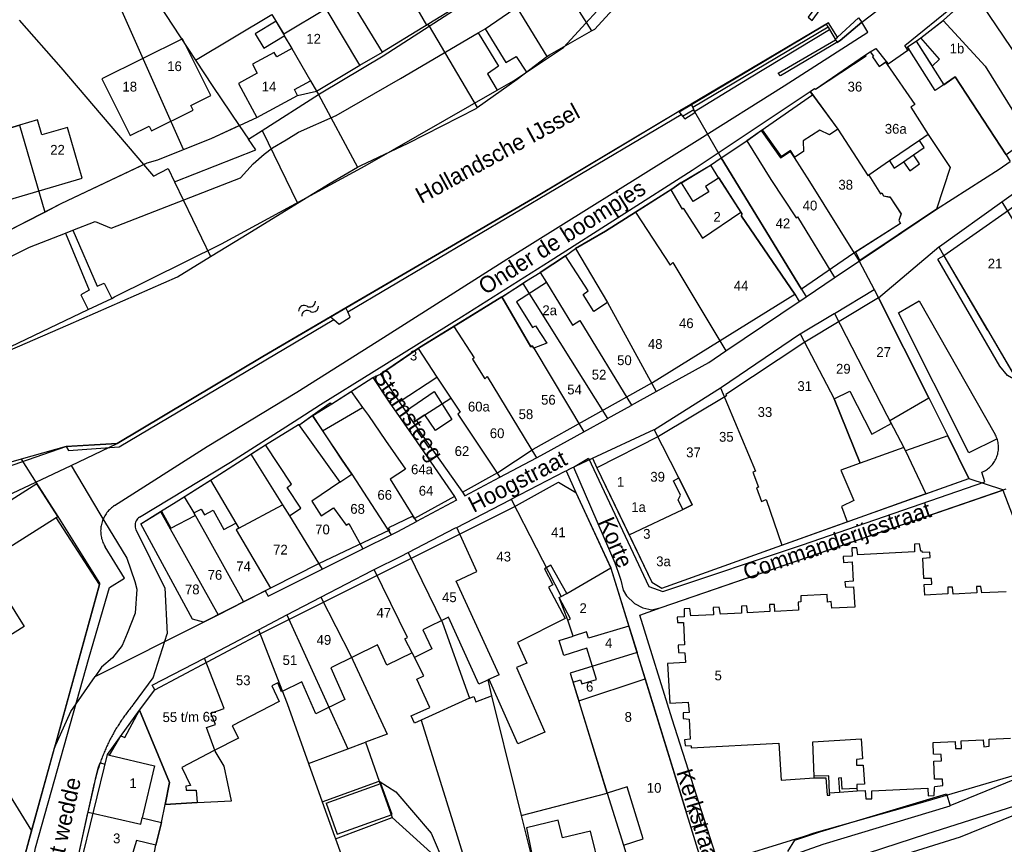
# Model space of a CAD drawing. Extents: x 123992 to 125854, y 449108 to 451911.
# Tile 79 of 175: x 124766 to 124916, y 450816 to 450942. Entities that reach past the tile are written whole.
import ezdxf
from ezdxf.enums import TextEntityAlignment as Align

# ---------------------------------------------------------------- set-up
doc = ezdxf.new("R2010")
doc.units = 0
for name, color, linetype in [('DEFAULT_113', 2, 'CONTINUOUS'), ('DEFAULT_117', 3, 'CONTINUOUS'), ('DEFAULT_118', 3, 'CONTINUOUS'), ('DEFAULT_21', 8, 'CONTINUOUS'), ('DEFAULT_4', 1, 'CONTINUOUS'), ('DEFAULT_48', 141, 'CONTINUOUS'), ('DEFAULT_79', 9, 'CONTINUOUS'), ('DEFAULT_80', 9, 'CONTINUOUS'), ('DEFAULT_99', 9, 'CONTINUOUS'), ('S05_WATER', 141, 'CONTINUOUS')]:
    doc.layers.add(name, color=color, linetype=linetype)

msp = doc.modelspace()

# ---------------------------------------------------------------- linework, layer by layer
at = {"layer": 'DEFAULT_21'}
for points in [[(124853.161, 450940.471), (124853.643, 450940.741), (124861.85, 450949.746), (124866.232, 450952.182), (124866.153, 450954.599), (124865.89, 450954.937), (124865.751, 450957.553), (124868.505, 450958.155), (124870.062, 450959.897)], [(124780.749, 450953.501), (124785.624, 450946.583), (124792.588, 450935.98)], [(124845.699, 450952.188), (124853.161, 450940.471)], [(124790.73, 450922.348), (124777.865, 450951.274)], [(124829.082, 450950.96), (124824.141, 450947.94), (124827.902, 450941.351), (124828.123, 450941.485), (124828.297, 450941.19)], [(124889.53, 450940.712), (124890.701, 450938.719), (124891.171, 450938.996), (124894.488, 450941.819), (124897.89, 450944.435), (124900.234, 450945.63), (124900.398, 450949.104), (124900.918, 450949.535)], [(124839.215, 450948.172), (124846.32, 450936.555)], [(124906.939, 450942.074), (124906.997, 450942.119), (124911.635, 450946.334)], [(124911.635, 450946.334), (124925.307, 450926.105)], [(124828.297, 450941.19), (124833.607, 450944.609), (124835.859, 450946.04)], [(124765.613, 450942.106), (124771.988, 450934.909), (124784.619, 450920.055)], [(124792.588, 450935.98), (124804.266, 450943.006), (124806.104, 450939.955), (124806.151, 450939.714), (124807.327, 450937.769), (124810.171, 450932.857), (124811.099, 450931.269), (124811.368, 450930.768)], [(124902.776, 450938.923), (124903.494, 450939.442), (124906.939, 450942.074)], [(124906.939, 450942.074), (124913.344, 450935.081), (124920.863, 450923.034)], [(124811.368, 450930.768), (124811.777, 450931.03), (124821.275, 450936.67), (124828.297, 450941.19)], [(124828.297, 450941.19), (124835.648, 450928.747)], [(124846.32, 450936.555), (124846.697, 450936.839), (124853.161, 450940.471)], [(124868.424, 450929.251), (124889.048, 450941.528), (124889.53, 450940.712)], [(124868.917, 450928.139), (124877.317, 450933.299), (124889.53, 450940.712)], [(124886.923, 450930.727), (124886.581, 450931.216), (124887.273, 450931.692), (124887.376, 450931.572), (124895.127, 450936.689), (124895.068, 450936.806), (124895.765, 450937.273), (124896.248, 450936.615), (124896.1, 450936.501), (124897.147, 450935.045), (124898.216, 450935.777), (124898.5, 450935.42), (124901.541, 450937.527), (124901.727, 450937.667), (124901.494, 450938.033), (124902.776, 450938.923)], [(124902.776, 450938.923), (124907.015, 450932.245), (124908.768, 450933.437), (124916.568, 450921.542), (124917.196, 450920.509)], [(124756.357, 450936.487), (124764.136, 450925.63), (124765.674, 450926.079), (124769.545, 450912.794)], [(124792.588, 450935.98), (124795.221, 450931.971), (124799.272, 450926.026)], [(124835.648, 450928.747), (124841.773, 450933.125), (124846.32, 450936.555)], [(124802.773, 450925.26), (124811.368, 450930.768)], [(124811.368, 450930.768), (124817.355, 450919.635)], [(124879.084, 450925.237), (124886.923, 450930.727)], [(124886.923, 450930.727), (124890.837, 450925.445), (124895.424, 450918.359), (124895.548, 450918.444), (124897.357, 450915.591), (124897.555, 450915.716), (124897.822, 450915.273), (124898.693, 450915.043), (124898.794, 450915.139), (124900.526, 450912.449), (124900.46, 450912.401), (124900.134, 450911.501), (124900.399, 450911.035), (124893.319, 450906.502)], [(124780.604, 450877.391), (124802.872, 450890.696), (124824.765, 450903.519), (124844.707, 450915.166), (124866.518, 450928.188), (124866.538, 450928.128), (124868.424, 450929.251)], [(124817.355, 450919.635), (124817.845, 450919.917), (124825.091, 450923.343), (124835.484, 450928.63), (124835.648, 450928.747)], [(124868.424, 450929.251), (124868.917, 450928.139)], [(124868.917, 450928.139), (124872.956, 450921.095)], [(124790.73, 450922.348), (124794.941, 450924.043), (124799.272, 450926.026)], [(124799.272, 450926.026), (124800.699, 450923.931)], [(124800.699, 450923.931), (124802.773, 450925.26)], [(124802.773, 450925.26), (124808.172, 450914.15)], [(124876.888, 450923.699), (124879.084, 450925.237)], [(124879.084, 450925.237), (124879.184, 450925.078), (124882.042, 450921.071), (124883.542, 450922.058), (124884.125, 450921.129), (124886.482, 450917.469), (124893.319, 450906.502)], [(124789.357, 450917.399), (124801.818, 450922.29), (124800.699, 450923.931)], [(124872.956, 450921.095), (124876.888, 450923.699)], [(124876.888, 450923.699), (124880.584, 450917.777), (124884.455, 450911.894), (124884.635, 450912.071), (124890.331, 450902.767)], [(124784.619, 450920.055), (124785.194, 450920.329), (124786.79, 450920.762), (124790.73, 450922.348)], [(124871.347, 450919.939), (124872.956, 450921.095)], [(124872.956, 450921.095), (124885.279, 450900.978), (124885.988, 450899.841)], [(124894.075, 450905.289), (124895.288, 450906.107), (124905.929, 450913.204), (124915.487, 450919.333), (124917.196, 450920.509)], [(124915.912, 450914.359), (124924.726, 450920.666)], [(124769.545, 450912.794), (124772.047, 450914.071), (124784.619, 450920.055)], [(124784.619, 450920.055), (124786.12, 450918.291), (124788.376, 450919.432), (124789.357, 450917.399)], [(124808.172, 450914.15), (124813.155, 450917.216), (124817.355, 450919.635)], [(124865.295, 450916.202), (124865.435, 450916.291), (124866.868, 450917.292), (124871.347, 450919.939)], [(124871.347, 450919.939), (124872.557, 450917.972), (124872.629, 450918.019), (124875.988, 450912.776)], [(124789.357, 450917.399), (124794.869, 450905.973)], [(124859.891, 450912.771), (124865.089, 450916.072), (124865.295, 450916.202)], [(124865.295, 450916.202), (124867.032, 450913.23), (124867.153, 450913.407), (124870.136, 450908.786), (124875.988, 450912.776)], [(124794.869, 450905.973), (124799.799, 450908.998), (124808.172, 450914.15)], [(124906.273, 450907.45), (124906.366, 450907.529), (124915.912, 450914.359)], [(124915.912, 450914.359), (124927.593, 450895.25), (124932.924, 450898.284), (124934.207, 450895.947), (124938.336, 450898.185)], [(124760.881, 450908.373), (124769.545, 450912.794)], [(124850.683, 450907.199), (124855.301, 450909.857), (124859.891, 450912.771)], [(124859.891, 450912.771), (124865.149, 450904.676), (124865.571, 450905.088), (124873.687, 450891.552)], [(124875.988, 450912.776), (124876.124, 450912.563), (124876.103, 450912.169), (124884.264, 450900.253), (124884.925, 450899.125)], [(124845.264, 450903.541), (124849.154, 450906.082), (124850.683, 450907.199)], [(124850.683, 450907.199), (124855.579, 450898.944), (124863.033, 450885.342)], [(124897.04, 450899.676), (124906.273, 450907.45)], [(124906.273, 450907.45), (124907.023, 450906.121), (124913.636, 450894.78), (124913.718, 450894.792), (124917.515, 450888.269)], [(124694.027, 450857.518), (124697.7, 450859.176), (124707.857, 450863.866), (124723.219, 450873.081), (124727.161, 450874.947), (124750.944, 450885.964), (124773.073, 450895.539), (124789.827, 450902.879), (124794.869, 450905.973)], [(124893.319, 450906.502), (124894.075, 450905.289)], [(124890.331, 450902.767), (124894.075, 450905.289)], [(124894.075, 450905.289), (124896.381, 450900.926)], [(124842.643, 450901.885), (124843.216, 450902.255), (124845.264, 450903.541)], [(124845.264, 450903.541), (124846.251, 450902.001), (124850.226, 450895.5), (124851.365, 450896.201), (124859.261, 450883.253)], [(124885.988, 450899.841), (124890.248, 450902.711), (124890.331, 450902.767)], [(124839.434, 450899.806), (124842.643, 450901.885)], [(124842.643, 450901.885), (124855.568, 450881.207)], [(124890.292, 450897.29), (124896.381, 450900.926)], [(124896.381, 450900.926), (124897.04, 450899.676)], [(124832.064, 450895.276), (124839.434, 450899.806)], [(124839.434, 450899.806), (124843.848, 450892.179), (124844.077, 450892.321), (124844.311, 450891.957), (124851.964, 450879.211)], [(124884.925, 450899.125), (124885.012, 450899.183), (124885.988, 450899.841)], [(124897.04, 450899.676), (124904.721, 450884.393), (124907.637, 450878.574), (124910.833, 450872.076)], [(124873.687, 450891.552), (124884.925, 450899.125)], [(124885.063, 450894.166), (124890.249, 450897.264), (124890.292, 450897.29)], [(124890.292, 450897.29), (124898.337, 450881.716), (124900.911, 450876.812), (124901.184, 450876.265), (124904.268, 450869.727)], [(124826.626, 450891.919), (124826.843, 450892.067), (124832.064, 450895.276)], [(124832.064, 450895.276), (124835.171, 450890.495), (124834.931, 450890.319), (124836.802, 450887.319), (124837.163, 450887.672), (124844.738, 450875.236)], [(124872.87, 450885.901), (124873.032, 450886.002), (124884.947, 450894.097), (124885.063, 450894.166)], [(124885.063, 450894.166), (124890.237, 450884.221), (124894.234, 450874.422), (124891.279, 450873.341), (124893.249, 450868.673), (124891.394, 450867.801), (124892.22, 450865.416)], [(124820.844, 450887.985), (124826.626, 450891.919)], [(124826.626, 450891.919), (124829.506, 450887.566)], [(124863.033, 450885.342), (124871.104, 450889.812), (124873.687, 450891.552)], [(124816.371, 450885.378), (124816.416, 450885.406), (124819.678, 450887.473)], [(124819.678, 450887.473), (124820.844, 450887.985)], [(124819.678, 450887.473), (124822.21, 450883.748), (124825.981, 450878.345), (124832.176, 450869.319), (124832.5, 450868.731), (124826.355, 450865.465)], [(124820.844, 450887.985), (124823.737, 450883.755)], [(124823.737, 450883.755), (124829.506, 450887.566)], [(124829.506, 450887.566), (124831.638, 450884.33)], [(124862.716, 450879.54), (124862.782, 450879.571), (124872.87, 450885.901)], [(124872.87, 450885.901), (124878.243, 450873.196), (124877.824, 450873.022), (124878.691, 450870.749), (124878.392, 450870.633), (124879.142, 450868.54), (124879.86, 450868.83), (124882.258, 450861.851)], [(124810.43, 450881.674), (124813.172, 450883.615), (124813.399, 450883.494), (124816.371, 450885.378)], [(124816.371, 450885.378), (124818.12, 450882.928)], [(124825.857, 450880.635), (124827.636, 450881.77), (124831.638, 450884.33)], [(124831.638, 450884.33), (124833.054, 450882.182), (124832.693, 450881.888), (124839.098, 450872.238)], [(124859.261, 450883.253), (124863.033, 450885.342)], [(124811.994, 450879.354), (124818.12, 450882.928)], [(124818.12, 450882.928), (124819.006, 450881.687), (124821.62, 450877.87), (124824.682, 450873.465), (124822.344, 450871.944), (124826.055, 450865.93), (124826.355, 450865.465)], [(124823.737, 450883.755), (124825.857, 450880.635)], [(124855.568, 450881.207), (124859.21, 450883.224), (124859.261, 450883.253)], [(124808.3, 450880.328), (124808.519, 450880.322), (124810.43, 450881.674)], [(124810.43, 450881.674), (124811.994, 450879.354)], [(124801.051, 450875.779), (124803.263, 450877.195), (124808.3, 450880.328)], [(124808.3, 450880.328), (124814.644, 450871.492), (124810.343, 450868.571), (124811.806, 450866.35), (124813.665, 450867.579), (124815.599, 450864.936), (124816.018, 450865.169), (124818.162, 450861.292)], [(124825.857, 450880.635), (124833.407, 450869.945), (124833.743, 450869.392), (124839.098, 450872.238)], [(124851.964, 450879.211), (124855.472, 450881.154), (124855.568, 450881.207)], [(124811.994, 450879.354), (124815.021, 450874.863), (124816.489, 450872.739), (124822.508, 450863.455)], [(124844.738, 450875.236), (124845.961, 450875.886), (124851.964, 450879.211)], [(124853.279, 450875.143), (124862.716, 450879.54)], [(124858.884, 450863.448), (124867.118, 450867.334), (124868.552, 450868.054), (124866.495, 450872.147), (124862.716, 450879.54)], [(124708.033, 450837.52), (124729.934, 450854.013), (124739.603, 450861.203), (124745.419, 450865.16), (124753.193, 450870.197), (124772.749, 450876.949), (124780.604, 450877.391)], [(124773.576, 450874.065), (124780.604, 450877.391)], [(124794.854, 450871.811), (124800.983, 450875.735), (124801.051, 450875.779)], [(124801.051, 450875.779), (124805.89, 450868.034), (124806.972, 450866.331), (124811.93, 450858.19)], [(124768.15, 450871.497), (124773.576, 450874.065)], [(124773.576, 450874.065), (124777.918, 450866.67), (124782.059, 450859.897), (124783.274, 450856.308), (124783.577, 450855.159), (124783.357, 450851.466), (124782.122, 450848.365), (124781.357, 450846.516), (124779.878, 450844.664), (124778.215, 450843.219), (124777.242, 450841.818)], [(124839.098, 450872.238), (124844.738, 450875.236)], [(124849.267, 450873.241), (124849.917, 450873.577), (124853.279, 450875.143)], [(124853.279, 450875.143), (124853.956, 450873.703), (124858.884, 450863.448)], [(124840.833, 450868.882), (124849.13, 450873.17), (124849.267, 450873.241)], [(124849.267, 450873.241), (124850.762, 450869.9), (124856.092, 450858.394)], [(124733.345, 450853.377), (124741.696, 450859.306), (124763.735, 450869.408), (124768.15, 450871.497)], [(124768.15, 450871.497), (124771.487, 450866.231), (124777.909, 450856.068), (124777.862, 450855.864), (124770.995, 450830.884)], [(124790.836, 450869.274), (124794.854, 450871.811)], [(124794.854, 450871.811), (124798.732, 450865.212), (124799.211, 450864.481), (124798.788, 450864.233), (124804.025, 450855.284), (124803.23, 450854.881)], [(124904.268, 450869.727), (124910.833, 450872.076)], [(124910.833, 450872.076), (124916.003, 450870.372), (124916.034, 450870.292)], [(124787.235, 450867.02), (124789.619, 450868.506), (124790.836, 450869.274)], [(124790.836, 450869.274), (124792.309, 450866.789), (124794.402, 450863.108), (124799.902, 450853.191)], [(124872.524, 450813.297), (124865.494, 450835.289), (124860.556, 450851.189), (124863.8, 450852.316), (124916.034, 450870.292)], [(124892.22, 450865.416), (124904.176, 450869.694), (124904.268, 450869.727)], [(124916.034, 450870.292), (124925.078, 450846.622), (124931.229, 450830.679)], [(124832.532, 450864.592), (124840.702, 450868.814), (124840.833, 450868.882)], [(124840.833, 450868.882), (124848.5, 450854.042)], [(124793.803, 450850.096), (124792.119, 450850.566), (124784.202, 450865.13), (124787.235, 450867.02)], [(124787.235, 450867.02), (124796.016, 450851.219)], [(124822.508, 450863.455), (124823.523, 450863.96), (124826.355, 450865.465)], [(124882.258, 450861.851), (124892.22, 450865.416)], [(124818.162, 450861.292), (124822.508, 450863.455)], [(124825.094, 450860.747), (124832.359, 450864.502), (124832.532, 450864.592)], [(124839.01, 450842.067), (124832.463, 450856.341), (124835.575, 450857.853), (124832.532, 450864.592)], [(124858.884, 450863.448), (124862.369, 450856.196), (124863.912, 450855.285), (124882.258, 450861.851)], [(124811.93, 450858.19), (124818.162, 450861.292)], [(124819.914, 450858.168), (124824.012, 450860.188), (124825.094, 450860.747)], [(124825.094, 450860.747), (124830.368, 450849.993), (124834.094, 450839.588)], [(124803.23, 450854.881), (124803.659, 450854.074), (124811.93, 450858.19)], [(124811.743, 450853.909), (124819.606, 450858.016), (124819.914, 450858.168)], [(124827.105, 450835.142), (124826.068, 450834.676), (124825.578, 450835.774), (124828.435, 450837.053), (124826.421, 450841.37), (124827.487, 450841.92), (124825.694, 450845.395), (124824.576, 450847.56), (124825.016, 450847.776), (124819.914, 450858.168)], [(124848.5, 450854.042), (124849.359, 450854.503), (124856.092, 450858.394)], [(124856.092, 450858.394), (124856.116, 450858.342), (124858.842, 450849.512)], [(124799.902, 450853.191), (124800.009, 450853.246), (124803.23, 450854.881)], [(124796.016, 450851.219), (124799.902, 450853.191)], [(124806.548, 450851.195), (124811.743, 450853.909)], [(124811.743, 450853.909), (124816.337, 450844.976), (124821.866, 450832.993), (124818.576, 450831.766)], [(124858.842, 450849.512), (124852.659, 450847.648), (124852.353, 450848.604), (124850.353, 450847.972), (124849.511, 450850.392), (124848.204, 450853.883), (124848.5, 450854.042)], [(124793.803, 450850.096), (124796.016, 450851.219)], [(124802.213, 450848.931), (124806.548, 450851.195)], [(124806.548, 450851.195), (124815.88, 450830.761)], [(124777.242, 450841.818), (124793.803, 450850.096)], [(124793.927, 450844.611), (124797.236, 450846.331), (124802.213, 450848.931)], [(124802.213, 450848.931), (124806.578, 450837.689), (124809.863, 450828.517)], [(124858.842, 450849.512), (124858.938, 450849.198), (124860.099, 450845.44)], [(124860.099, 450845.44), (124849.894, 450842.29), (124851.197, 450838.07)], [(124860.099, 450845.44), (124860.144, 450845.292), (124861.331, 450841.447)], [(124784.008, 450836.642), (124786.361, 450839.739), (124785.92, 450840.448), (124793.927, 450844.611)], [(124787.934, 450822.22), (124792.814, 450822.537), (124798.1, 450822.796), (124796.97, 450828.11), (124795.567, 450830.39), (124794.239, 450833.979), (124795.613, 450834.439), (124794.918, 450836.174), (124796.95, 450836.925), (124793.927, 450844.611)], [(124753.26, 450841.208), (124767.503, 450818.188)], [(124770.995, 450830.884), (124773.496, 450836.425), (124777.242, 450841.818)], [(124839.01, 450842.067), (124837.276, 450841.271), (124837.868, 450838.86)], [(124851.197, 450838.07), (124861.331, 450841.447)], [(124861.331, 450841.447), (124867.605, 450821.122), (124869.148, 450821.608), (124869.894, 450819.217), (124868.352, 450818.703), (124870.238, 450812.592)], [(124834.094, 450839.588), (124834.497, 450838.461)], [(124834.497, 450838.461), (124827.105, 450835.142)], [(124834.497, 450838.461), (124835.12, 450838.741), (124835.468, 450837.903), (124837.868, 450838.86)], [(124837.868, 450838.86), (124841.558, 450823.836), (124842.381, 450820.561)], [(124851.197, 450838.07), (124851.274, 450837.822), (124855.549, 450823.973)], [(124776.136, 450821.072), (124776.995, 450824.89), (124777.31, 450826.375), (124777.744, 450827.918), (124777.993, 450828.597), (124778.754, 450828.412), (124779.107, 450829.868), (124784.008, 450836.642)], [(124784.008, 450836.642), (124788.596, 450825.581), (124787.934, 450822.22)], [(124827.105, 450835.142), (124831.928, 450819.601), (124836.853, 450803.594)], [(124815.88, 450830.761), (124818.576, 450831.766)], [(124818.576, 450831.766), (124820.677, 450825.811)], [(124767.503, 450818.188), (124770.995, 450830.884)], [(124809.863, 450828.517), (124815.88, 450830.761)], [(124872.524, 450813.297), (124885.716, 450817.364), (124887.222, 450817.903), (124903.44, 450822.507), (124921.832, 450827.867), (124931.229, 450830.679)], [(124809.863, 450828.517), (124811.963, 450822.652)], [(124934.825, 450827.382), (124904.396, 450817.681), (124879.665, 450809.633), (124877.056, 450805.256), (124878.704, 450798.388), (124878.753, 450798.285)], [(124811.963, 450822.652), (124820.677, 450825.811)], [(124820.677, 450825.811), (124822.638, 450820.255)], [(124820.677, 450825.811), (124823.208, 450824.175), (124828.628, 450817.854), (124830.725, 450812.932)], [(124811.963, 450822.652), (124813.85, 450817.382), (124814.003, 450816.959)], [(124842.381, 450820.561), (124855.549, 450823.973)], [(124855.549, 450823.973), (124858.012, 450816.029), (124859.98, 450809.655)], [(124773.943, 450811.124), (124776.111, 450820.961), (124776.136, 450821.072)], [(124776.136, 450821.072), (124784.186, 450819.228), (124784.404, 450820.215), (124787.358, 450819.499)], [(124787.358, 450819.499), (124787.934, 450822.22)], [(124814.003, 450816.959), (124822.638, 450820.255)], [(124822.638, 450820.255), (124830.725, 450812.932)], [(124842.381, 450820.561), (124845.962, 450806.269)], [(124765.743, 450811.718), (124765.79, 450811.958), (124767.503, 450818.188)], [(124786.059, 450813.617), (124786.51, 450816), (124787.358, 450819.499)], [(124814.003, 450816.959), (124820.449, 450799.08)]]:
    msp.add_lwpolyline(points, dxfattribs=at)
at = {"layer": 'DEFAULT_4'}
for points in [[(124997.334, 450978.715), (124997.525, 450978.398), (124995.808, 450977.386), (124994.997, 450977.759), (124990.374, 450974.94), (124991.035, 450973.9), (124989.373, 450972.857), (124988.668, 450973.9), (124975.732, 450965.832), (124969.43, 450961.163), (124956.265, 450950.311), (124950.098, 450945.815), (124937.005, 450936.085), (124916.568, 450921.542), (124908.768, 450933.437), (124906.78, 450932.085)], [(124821.169, 450937.236), (124811.503, 450953.055), (124817.897, 450956.963), (124824.141, 450947.94), (124832.168, 450952.846), (124832.858, 450951.559), (124830.313, 450950.004), (124833.508, 450944.776)], [(124906.78, 450932.085), (124905.73, 450931.37), (124901.494, 450938.033), (124902.776, 450938.923), (124905.221, 450935.063), (124906.39, 450936.176), (124903.494, 450939.442), (124906.997, 450942.119), (124911.619, 450946.321), (124916.911, 450950.526), (124916.691, 450950.933)], [(124833.508, 450944.776), (124821.169, 450937.236)], [(124817.729, 450935.262), (124812.561, 450943.844), (124806.104, 450939.955), (124804.907, 450941.942), (124801.698, 450940.009), (124803.013, 450937.825), (124806.151, 450939.714), (124807.327, 450937.769), (124804.984, 450936.502), (124804.618, 450937.18), (124801.27, 450935.37), (124802.012, 450933.995), (124799.146, 450932.445), (124801.952, 450927.254)], [(124794.895, 450930.592), (124790.57, 450939.271), (124778.266, 450933.141), (124782.588, 450924.468), (124785.506, 450925.921), (124785.863, 450925.204), (124792.228, 450928.376), (124791.874, 450929.086), (124794.895, 450930.592)], [(124886.581, 450931.216), (124887.273, 450931.692), (124887.376, 450931.572), (124895.068, 450936.806), (124895.765, 450937.273)], [(124895.765, 450937.273), (124896.248, 450936.615), (124896.1, 450936.501), (124897.147, 450935.045), (124898.118, 450935.711)], [(124898.118, 450935.711), (124898.215, 450935.778)], [(124898.118, 450935.711), (124898.377, 450935.335)], [(124811.099, 450931.269), (124817.729, 450935.262)], [(124898.377, 450935.335), (124902.583, 450929.225), (124901.989, 450928.801), (124904.649, 450924.651)], [(124808.174, 450930.618), (124807.689, 450931.515), (124810.171, 450932.857), (124811.099, 450931.269)], [(124886.581, 450931.216), (124886.815, 450930.899)], [(124801.952, 450927.254), (124808.174, 450930.618)], [(124886.815, 450930.899), (124890.837, 450925.445), (124889.553, 450924.58), (124888.048, 450925.324), (124885.493, 450923.693), (124885.56, 450922.02), (124884.253, 450921.174), (124883.574, 450922.172)], [(124775.233, 450917.949), (124772.967, 450925.708), (124769.061, 450924.567), (124768.388, 450926.872), (124762.873, 450925.261), (124763.574, 450922.862), (124759.799, 450921.759), (124762.037, 450914.094), (124775.233, 450917.949)], [(124883.574, 450922.172), (124882.21, 450921.297), (124879.288, 450925.374), (124876.888, 450923.699)], [(124872.956, 450921.095), (124876.888, 450923.699)], [(124903.314, 450923.74), (124898.703, 450920.596)], [(124904.649, 450924.651), (124903.314, 450923.74)], [(124932.284, 450924.612), (124916.909, 450913.002), (124907.023, 450906.121), (124913.718, 450894.792), (124917.98, 450887.469)], [(124898.703, 450920.596), (124895.548, 450918.444), (124897.357, 450915.591), (124897.555, 450915.716), (124897.822, 450915.273), (124898.794, 450915.139), (124900.495, 450912.497), (124900.134, 450911.501), (124900.399, 450911.035), (124893.285, 450906.48), (124885.279, 450900.978), (124872.956, 450921.095)], [(124872.557, 450917.972), (124870.589, 450916.693), (124871.073, 450915.886), (124868.677, 450914.421), (124866.893, 450917.253)], [(124876.124, 450912.563), (124872.629, 450918.019), (124872.557, 450917.972)], [(124866.893, 450917.253), (124866.868, 450917.292), (124865.435, 450916.291), (124855.301, 450909.857), (124850.683, 450907.199), (124855.579, 450898.944), (124853.503, 450897.577), (124851.889, 450900.177), (124852.648, 450900.738), (124849.154, 450906.082), (124845.264, 450903.541), (124846.251, 450902.001), (124841.646, 450899.057), (124844.117, 450895.145), (124844.597, 450895.415), (124846.296, 450892.736), (124844.311, 450891.957), (124844.077, 450892.321), (124843.848, 450892.179), (124839.434, 450899.806), (124826.843, 450892.067), (124820.844, 450887.985), (124824.712, 450882.328), (124829.051, 450885.372), (124831.762, 450881.064), (124829.255, 450879.419), (124827.636, 450881.77), (124825.857, 450880.635), (124833.407, 450869.945), (124838.812, 450872.954), (124844.201, 450876.518), (124862.495, 450886.733), (124884.264, 450900.253), (124876.103, 450912.169), (124876.124, 450912.563)], [(124904.721, 450884.393), (124897.04, 450899.676), (124885.747, 450892.912), (124873.682, 450884.917), (124873.774, 450884.717), (124863.396, 450878.471), (124853.956, 450873.703), (124862.369, 450856.196), (124863.912, 450855.285), (124889.655, 450864.498), (124910.833, 450872.076), (124907.637, 450878.574)], [(124813.399, 450883.494), (124819.678, 450887.473), (124822.21, 450883.748)], [(124907.637, 450878.574), (124901.184, 450876.265), (124900.911, 450876.812), (124894.234, 450874.422), (124890.237, 450884.221), (124892.66, 450885.418), (124896.038, 450878.833), (124898.997, 450880.476), (124898.777, 450880.924), (124904.721, 450884.393)], [(124815.021, 450874.863), (124810.523, 450881.71), (124813.399, 450883.494)], [(124822.21, 450883.748), (124825.981, 450878.345)], [(124803.263, 450877.195), (124808.3, 450880.328), (124814.644, 450871.492), (124816.489, 450872.739), (124815.021, 450874.863)], [(124825.981, 450878.345), (124832.176, 450869.319), (124826.055, 450865.93), (124825.831, 450866.298), (124822.068, 450864.533), (124822.226, 450864.186), (124811.372, 450859.013), (124793.803, 450850.096), (124792.119, 450850.566), (124784.202, 450865.13), (124787.347, 450867.09)], [(124792.526, 450866.406), (124792.308, 450866.788), (124793.42, 450867.386), (124793.933, 450866.502), (124795.248, 450867.205), (124796.906, 450864.279), (124798.732, 450865.212), (124799.211, 450864.481), (124805.89, 450868.034), (124806.972, 450866.331), (124808.675, 450867.505), (124806.602, 450870.688), (124807.266, 450871.191), (124803.263, 450877.195)], [(124768.3, 450871.26), (124760.419, 450866.265), (124763.607, 450861.236), (124771.273, 450866.095)], [(124771.273, 450866.095), (124771.487, 450866.231), (124768.3, 450871.26)], [(124784.008, 450836.642), (124786.361, 450839.739), (124802.47, 450848.341), (124841.204, 450867.672), (124848.101, 450871.52), (124850.762, 450869.9), (124856.116, 450858.342), (124870.238, 450812.592), (124860.045, 450809.445), (124859.98, 450809.654)], [(124868.552, 450868.054), (124867.118, 450867.334), (124866.383, 450868.797), (124866.772, 450869.51), (124865.658, 450871.726), (124866.495, 450872.147), (124868.552, 450868.054)], [(124787.347, 450867.09), (124788.783, 450864.45), (124792.526, 450866.406)], [(124903.33, 450862.067), (124902.519, 450862.025), (124902.526, 450860.833), (124893.855, 450860.379), (124893.724, 450861.48), (124892.937, 450861.439), (124893.003, 450860.185), (124891.656, 450860.114), (124891.702, 450859.235), (124892.999, 450859.303), (124893.153, 450856.353), (124891.882, 450856.287), (124892, 450855.444), (124893.236, 450855.509), (124893.398, 450852.413), (124889.876, 450852.228)], [(124916.543, 450854.751), (124912.852, 450854.558), (124912.706, 450855.573), (124912.031, 450855.569), (124912.082, 450854.586), (124908.46, 450854.396), (124908.372, 450855.461), (124907.652, 450855.46), (124907.666, 450854.418), (124904.127, 450854.233), (124904.042, 450855.836), (124905.184, 450855.932), (124905.14, 450856.781), (124903.975, 450856.797), (124903.814, 450859.865), (124904.929, 450859.97), (124904.885, 450860.804), (124903.746, 450860.745), (124903.71, 450860.932), (124903.513, 450860.943), (124903.33, 450862.067)], [(124759.148, 450860.907), (124766.356, 450849.444), (124747.453, 450837.556)], [(124858.012, 450816.029), (124861.039, 450816.964), (124858.587, 450824.91), (124855.549, 450823.973), (124850.318, 450840.917), (124851.443, 450841.265), (124851.657, 450840.665), (124853.884, 450841.352), (124852.416, 450846.108), (124848.899, 450845.022), (124848.194, 450847.306), (124850.353, 450847.972), (124849.511, 450850.392), (124849.934, 450850.599), (124848.204, 450853.883), (124849.359, 450854.503), (124846.922, 450858.827), (124845.931, 450858.259), (124847.225, 450855.82), (124846.585, 450855.467), (124849.09, 450850.682), (124841.833, 450846.985), (124843.253, 450843.845), (124841.674, 450843.152), (124845.99, 450833.292), (124841.885, 450831.495), (124837.465, 450841.359), (124835.903, 450840.63), (124831.269, 450850.845), (124827.361, 450848.927), (124828.737, 450846.045), (124826.047, 450844.711), (124825.694, 450845.395), (124821.858, 450843.513)], [(124889.876, 450852.228), (124889.823, 450853.243), (124889.241, 450853.177), (124889.179, 450854.352), (124885.151, 450854.141), (124885.15, 450853.214), (124884.736, 450853.131), (124884.799, 450851.928), (124881.201, 450851.74), (124881.144, 450852.821), (124880.377, 450852.781), (124880.433, 450851.718), (124877.012, 450851.539), (124876.907, 450852.588), (124876.099, 450852.545), (124876.104, 450851.49), (124872.847, 450851.319), (124872.672, 450852.397), (124871.76, 450852.349), (124871.818, 450851.236), (124868.344, 450851.054), (124868.18, 450852.185), (124867.326, 450852.141), (124867.324, 450850.909), (124866.256, 450850.853), (124866.297, 450850.066), (124867.204, 450850.052), (124867.383, 450846.651), (124866.408, 450846.6), (124866.467, 450845.475), (124867.435, 450845.429), (124867.514, 450843.933), (124864.786, 450843.79), (124865.104, 450837.71), (124867.944, 450837.859)], [(124821.858, 450843.513), (124820.402, 450846.657), (124813.25, 450843.127), (124815.417, 450838.256), (124810.994, 450836.093), (124808.817, 450840.959), (124805.724, 450839.449), (124805.137, 450840.846), (124804.231, 450840.378), (124805.381, 450837.977), (124798.177, 450834.263), (124799.141, 450832.375), (124795.426, 450830.498), (124790.485, 450827.898), (124791.788, 450825.114), (124791.086, 450825.01)], [(124867.944, 450837.859), (124868.094, 450836.286), (124867.142, 450836.236), (124867.157, 450835.353), (124868.097, 450835.268), (124868.256, 450832.237), (124867.352, 450832.097), (124867.445, 450831.222), (124868.376, 450831.207), (124868.407, 450830.886), (124881.815, 450831.622), (124882.158, 450825.927), (124887.215, 450826.288)], [(124791.086, 450825.01), (124791.143, 450824.443), (124792.687, 450824.442), (124792.814, 450822.537), (124787.934, 450822.22), (124788.596, 450825.581), (124784.008, 450836.642)], [(124887.204, 450826.551), (124886.992, 450831.823), (124894.387, 450832.273), (124894.615, 450829.213), (124893.648, 450829.123), (124893.695, 450828.23), (124894.687, 450828.247), (124894.902, 450825.357), (124893.699, 450825.294), (124893.731, 450824.695)], [(124893.75, 450824.325), (124894.974, 450824.39), (124895.093, 450823.112), (124896.01, 450823.102), (124896.017, 450824.303), (124904.56, 450824.75), (124904.624, 450823.533), (124905.545, 450823.581), (124905.604, 450824.785), (124905.65, 450825), (124906.863, 450825.107), (124906.811, 450826.1), (124905.623, 450826.096), (124905.478, 450828.864), (124906.653, 450828.925), (124906.603, 450829.873), (124905.47, 450829.911), (124905.377, 450831.693), (124908.753, 450831.87), (124908.81, 450830.772), (124909.708, 450830.77), (124909.692, 450831.947), (124913.047, 450832.122), (124913.146, 450831.027), (124913.95, 450831.128), (124913.954, 450832.197), (124917.236, 450832.369)], [(124774.952, 450812.734), (124779.107, 450829.868), (124779.432, 450829.789)], [(124779.432, 450829.789), (124786.32, 450828.119), (124784.404, 450820.215), (124787.358, 450819.499), (124786.51, 450816), (124783.566, 450816.714), (124782.773, 450814.204), (124774.952, 450812.734)], [(124887.215, 450826.288), (124887.204, 450826.551)], [(124812.553, 450822.428), (124820.94, 450825.437)], [(124812.553, 450822.428), (124814.247, 450817.707), (124822.634, 450820.716), (124820.94, 450825.437)], [(124893.731, 450824.695), (124893.75, 450824.325)], [(124856.296, 450808.904), (124855.454, 450812.376), (124854.472, 450812.138), (124853.011, 450818.165), (124848.697, 450817.15), (124848.049, 450819.823), (124843.189, 450818.644), (124843.933, 450815.15), (124845.343, 450809.337), (124848.786, 450810.162), (124849.489, 450807.267)]]:
    msp.add_lwpolyline(points, dxfattribs=at)
at = {"layer": 'DEFAULT_48'}
for points in [[(124843.19, 450934.152), (124848.869, 450937.917), (124857.373, 450947.257), (124857.536, 450947.347)], [(124890.781, 450939.511), (124889.365, 450941.717), (124868.401, 450929.303)], [(124893.997, 450942.473), (124890.781, 450939.511)], [(124838.685, 450931.396), (124841.211, 450932.841), (124843.19, 450934.152)], [(124779.754, 450899.598), (124780.189, 450899.806), (124796.561, 450907.909), (124818.54, 450919.873), (124838.685, 450931.396)], [(124866.492, 450928.172), (124844.707, 450915.166), (124824.765, 450903.519), (124815.578, 450898.138)], [(124868.401, 450929.303), (124866.518, 450928.188), (124866.492, 450928.172)], [(124776.13, 450897.868), (124779.754, 450899.598)], [(124544.086, 450719.763), (124556.809, 450735.122), (124573.79, 450754.838), (124588.058, 450771.037), (124587.656, 450771.393), (124597.965, 450782.604), (124605.796, 450791.058), (124616.691, 450801.656), (124630.96, 450815.157), (124638.369, 450821.409), (124651.465, 450831.704), (124661.804, 450838.999), (124662.428, 450838.445), (124666.604, 450841.476), (124666.24, 450841.932), (124676.387, 450848.267), (124690.239, 450856.47), (124706.764, 450865.293), (124727.161, 450874.947), (124759.593, 450889.971), (124776.13, 450897.868)], [(124815.578, 450898.138), (124813.202, 450896.747)], [(124813.202, 450896.747), (124802.872, 450890.696), (124780.604, 450877.391), (124772.762, 450876.95)], [(124772.762, 450876.95), (124765.928, 450875.001)], [(124765.928, 450875.001), (124759.862, 450873.269), (124748.853, 450867.327), (124735.384, 450858.847), (124735.038, 450859.465), (124733.806, 450858.696), (124734.537, 450857.122), (124733.362, 450856.494), (124732.618, 450857.108), (124705.224, 450839.585), (124704.421, 450839.078)]]:
    msp.add_lwpolyline(points, dxfattribs=at)
at = {"layer": 'DEFAULT_79'}
for points in [[(124902.41, 450921.548), (124904.007, 450922.649), (124903.314, 450923.74)], [(124898.703, 450920.596), (124899.446, 450919.503), (124900.869, 450920.485)], [(124900.869, 450920.485), (124902.41, 450921.548)], [(124900.869, 450920.485), (124901.837, 450919.113), (124903.302, 450920.164), (124902.41, 450921.548)], [(124882.104, 450813.879), (124888.567, 450816.186), (124907.996, 450822.038)]]:
    msp.add_lwpolyline(points, dxfattribs=at)
at = {"layer": 'DEFAULT_80'}
for points in [[(124866.893, 450917.253), (124871.347, 450919.939)], [(124871.347, 450919.939), (124872.557, 450917.972)], [(124839.615, 450899.928), (124843.216, 450902.255)], [(124808.519, 450880.322), (124813.172, 450883.615)], [(124789.619, 450868.506), (124794.871, 450871.822), (124803.263, 450877.195)], [(124766.341, 450813.964), (124777.862, 450855.864), (124771.273, 450866.095)]]:
    msp.add_lwpolyline(points, dxfattribs=at)
at = {"layer": 'DEFAULT_99'}
for points in [[(124836.895, 450940.8), (124855.524, 450953.613)], [(124898.5, 450935.42), (124901.541, 450937.527), (124901.053, 450938.262), (124916.691, 450950.933)], [(124890.172, 450946.62), (124889.608, 450947.055), (124886.305, 450942.593), (124886.909, 450942.058), (124890.172, 450946.62)], [(124780.184, 450867.92), (124794.35, 450876.972), (124808.06, 450885.252), (124821.331, 450893.629), (124840.19, 450905.586), (124869.32, 450923.742), (124882.613, 450932.063), (124895.381, 450940.303), (124894.488, 450941.819)], [(124894.488, 450941.819), (124891.171, 450938.996), (124882.056, 450933.629), (124881.713, 450934.006), (124890.468, 450939.11), (124890.409, 450939.21)], [(124893.997, 450942.473), (124894.488, 450941.819)], [(124773.818, 450910.01), (124777.207, 450911.336), (124779.694, 450910.316), (124799.447, 450918.006), (124801.39, 450920.139), (124803.096, 450921.651), (124804.349, 450922.6), (124806.419, 450923.815), (124808.329, 450924.99), (124814.086, 450927.572), (124823.92, 450933.185), (124835.816, 450940.166)], [(124835.816, 450940.166), (124836.895, 450940.8)], [(124835.816, 450940.166), (124838.92, 450935.082), (124837.21, 450933.911), (124838.685, 450931.396)], [(124836.895, 450940.8), (124840.014, 450935.63), (124841.607, 450936.562), (124843.19, 450934.152)], [(124868.623, 450928.801), (124889.316, 450941.078), (124890.409, 450939.21)], [(124890.409, 450939.21), (124890.781, 450939.511)], [(124817.729, 450935.262), (124821.169, 450937.236)], [(124895.765, 450937.273), (124896.633, 450937.765), (124898.215, 450935.778)], [(124898.215, 450935.778), (124898.5, 450935.42)], [(124898.377, 450935.335), (124898.5, 450935.42)], [(124784.027, 450866.148), (124797.919, 450874.575), (124807.664, 450880.797), (124811.694, 450883.353), (124819.895, 450888.444), (124833.248, 450896.785), (124846.802, 450905.324), (124868.538, 450919.174), (124886.581, 450931.216)], [(124808.174, 450930.618), (124811.099, 450931.269)], [(124866.492, 450928.172), (124866.871, 450927.705)], [(124867.081, 450927.448), (124868.779, 450928.451)], [(124867.081, 450927.448), (124867.413, 450927.039), (124868.965, 450928.03), (124868.779, 450928.451)], [(124868.623, 450928.801), (124868.401, 450929.303)], [(124868.779, 450928.451), (124868.623, 450928.801)], [(124725.351, 450887.588), (124734.959, 450893.818), (124747.657, 450901.111), (124759.003, 450907.415), (124772.047, 450914.071), (124785.194, 450920.329), (124786.79, 450920.762), (124794.941, 450924.043), (124801.952, 450927.254)], [(124815.856, 450897.524), (124866.871, 450927.705)], [(124866.871, 450927.705), (124867.081, 450927.448)], [(124904.649, 450924.651), (124908.017, 450919.613), (124905.929, 450913.204), (124894.18, 450905.367)], [(124871.347, 450919.939), (124872.956, 450921.095)], [(124772.708, 450909.575), (124773.818, 450910.01)], [(124773.818, 450910.01), (124777.524, 450901.469), (124778.6, 450901.897), (124779.754, 450899.598)], [(124754.926, 450900.6), (124763.934, 450905.796), (124767.201, 450907.42), (124772.708, 450909.575)], [(124772.708, 450909.575), (124776.289, 450900.84), (124775.055, 450900.111), (124776.13, 450897.868)], [(124893.558, 450906.606), (124894.18, 450905.367)], [(124907.023, 450906.121), (124906.119, 450905.582)], [(124917.98, 450887.469), (124917.366, 450887.444), (124916.764, 450887.799), (124915.574, 450889.209), (124906.119, 450905.582)], [(124815.856, 450897.524), (124815.578, 450898.138)], [(124915.167, 450878.141), (124910.859, 450875.966), (124900.074, 450897.375), (124903.26, 450899.235)], [(124903.26, 450899.235), (124914.864, 450878.81)], [(124813.202, 450896.747), (124813.709, 450896.339)], [(124813.709, 450896.339), (124814.537, 450895.673), (124816.208, 450896.745), (124815.856, 450897.524)], [(124772.762, 450876.95), (124773.161, 450876.348), (124780.876, 450876.884), (124813.709, 450896.339)], [(124904.721, 450884.393), (124907.637, 450878.574)], [(124915.167, 450878.141), (124915.097, 450878.328), (124915.017, 450878.512), (124914.929, 450878.691), (124914.864, 450878.81)], [(124913.221, 450873.193), (124913.396, 450873.291), (124913.565, 450873.396), (124913.729, 450873.511), (124913.888, 450873.633), (124914.04, 450873.762), (124914.186, 450873.9), (124914.324, 450874.044), (124914.456, 450874.194), (124914.58, 450874.351), (124914.696, 450874.514), (124914.804, 450874.682), (124914.903, 450874.856), (124914.994, 450875.034), (124915.076, 450875.216), (124915.149, 450875.402), (124915.213, 450875.592), (124915.268, 450875.784), (124915.313, 450875.979), (124915.348, 450876.176), (124915.374, 450876.374), (124915.389, 450876.574), (124915.395, 450876.774), (124915.392, 450876.974), (124915.378, 450877.173), (124915.355, 450877.372), (124915.321, 450877.569), (124915.279, 450877.764), (124915.226, 450877.957), (124915.167, 450878.141)], [(124765.928, 450875.001), (124768.3, 450871.26)], [(124850.375, 450873.814), (124852.673, 450875.156)], [(124850.375, 450873.814), (124856.69, 450859.151), (124857.22, 450857.737), (124857.609, 450856.522), (124857.981, 450854.966), (124858.468, 450854.111), (124859.737, 450852.963), (124861.002, 450852.273), (124862.363, 450851.984), (124863.8, 450852.316), (124916.556, 450870.471)], [(124852.673, 450875.156), (124861.895, 450855.556), (124864.04, 450854.795), (124885.437, 450861.938), (124913.292, 450871.57), (124912.862, 450873.005), (124913.221, 450873.193)], [(124780.184, 450867.92), (124780.018, 450867.809), (124779.857, 450867.69), (124779.701, 450867.565), (124779.551, 450867.433), (124779.406, 450867.295), (124779.268, 450867.15), (124779.136, 450867), (124779.011, 450866.844), (124778.893, 450866.682), (124778.782, 450866.516), (124778.678, 450866.345), (124778.582, 450866.17), (124778.493, 450865.99), (124778.413, 450865.807), (124778.34, 450865.621), (124778.276, 450865.432), (124778.22, 450865.24), (124778.172, 450865.045), (124778.133, 450864.849), (124778.102, 450864.652), (124778.08, 450864.453), (124778.067, 450864.253), (124778.062, 450864.054), (124778.066, 450863.854), (124778.079, 450863.654), (124778.1, 450863.455), (124778.13, 450863.257), (124778.169, 450863.061), (124778.216, 450862.867), (124778.271, 450862.675), (124778.335, 450862.485), (124778.407, 450862.299), (124778.487, 450862.115), (124778.575, 450861.936), (124778.67, 450861.76), (124778.749, 450861.628)], [(124784.027, 450866.148), (124783.865, 450866.03), (124783.721, 450865.893), (124783.595, 450865.737), (124783.491, 450865.566), (124783.411, 450865.383), (124783.355, 450865.191), (124783.325, 450864.994), (124783.321, 450864.794), (124783.344, 450864.595), (124783.392, 450864.402), (124783.466, 450864.216), (124783.478, 450864.191)], [(124787.862, 450855.345), (124783.478, 450864.191)], [(124767.398, 450811.628), (124768.08, 450815.592), (124776.29, 450844.744), (124779.425, 450855.377), (124781.712, 450856.834), (124778.749, 450861.628)], [(124787.862, 450855.345), (124788.24, 450848.296)], [(124786.088, 450841.582), (124788.24, 450848.296)], [(124783.087, 450837.506), (124786.088, 450841.582)], [(124783.087, 450837.506), (124782.958, 450837.353), (124782.83, 450837.2), (124782.702, 450837.045), (124782.576, 450836.89), (124782.452, 450836.734), (124782.328, 450836.577), (124782.205, 450836.419), (124782.084, 450836.26), (124781.964, 450836.1), (124781.845, 450835.939), (124781.727, 450835.778), (124781.61, 450835.615), (124781.494, 450835.452), (124781.38, 450835.288), (124781.267, 450835.123), (124781.155, 450834.958), (124781.044, 450834.791), (124780.934, 450834.624), (124780.826, 450834.456), (124780.719, 450834.287), (124780.613, 450834.117), (124780.508, 450833.947), (124780.404, 450833.776), (124780.302, 450833.604), (124780.201, 450833.431), (124780.101, 450833.258), (124780.003, 450833.084), (124779.905, 450832.909), (124779.809, 450832.734), (124779.715, 450832.558), (124779.621, 450832.381), (124779.529, 450832.203), (124779.438, 450832.025), (124779.349, 450831.846), (124779.26, 450831.667), (124779.173, 450831.487), (124779.088, 450831.306), (124779.003, 450831.125), (124778.92, 450830.943), (124778.839, 450830.76), (124778.758, 450830.577), (124778.679, 450830.393), (124778.601, 450830.209), (124778.525, 450830.024), (124778.45, 450829.839), (124778.376, 450829.653), (124778.304, 450829.467), (124778.232, 450829.28), (124778.163, 450829.092), (124778.094, 450828.904), (124778.027, 450828.716), (124777.962, 450828.527), (124777.898, 450828.337), (124777.835, 450828.148), (124777.773, 450827.957), (124777.713, 450827.767), (124777.654, 450827.575), (124777.597, 450827.384), (124777.541, 450827.192), (124777.486, 450826.999), (124777.433, 450826.807), (124777.381, 450826.613), (124777.331, 450826.42), (124777.282, 450826.226), (124777.234, 450826.032), (124777.188, 450825.837), (124777.143, 450825.642), (124777.111, 450825.498)], [(124779.432, 450829.789), (124781.161, 450832.732), (124781.74, 450832.45), (124784.008, 450836.642)], [(124907.999, 450822.058), (124922.016, 450827.796), (124925.634, 450829.658)], [(124885.261, 450809.713), (124909.589, 450817.285), (124932.416, 450826.574)], [(124889.558, 450824.033), (124889.433, 450826.61), (124887.204, 450826.551)], [(124887.215, 450826.288), (124888.993, 450826.282), (124889.177, 450823.632), (124889.577, 450823.635), (124889.558, 450824.033)], [(124893.731, 450824.695), (124891.471, 450824.576), (124891.381, 450826.3), (124890.919, 450826.267), (124891.067, 450824.138)], [(124768.973, 450788.571), (124777.111, 450825.498)], [(124889.558, 450824.033), (124891.067, 450824.138)], [(124891.067, 450824.138), (124893.75, 450824.325)], [(124883.151, 450815.043), (124884.23, 450816.759), (124888.08, 450818.031), (124907.422, 450823.853), (124908.008, 450822.047)]]:
    msp.add_lwpolyline(points, dxfattribs=at)
at = {"layer": 'S05_WATER'}
for points in [[(124809.625, 450898.397), (124809.442, 450898.478), (124809.246, 450898.514), (124809.047, 450898.504), (124808.855, 450898.447), (124808.683, 450898.347), (124808.538, 450898.21), (124808.429, 450898.043), (124808.362, 450897.855), (124808.341, 450897.656), (124808.342, 450897.619)], [(124809.625, 450898.397), (124809.807, 450898.316), (124810.003, 450898.28), (124810.202, 450898.29), (124810.394, 450898.347), (124810.567, 450898.446), (124810.712, 450898.584), (124810.82, 450898.751), (124810.887, 450898.939), (124810.908, 450899.137), (124810.907, 450899.175)], [(124810.091, 450897.627), (124810.274, 450897.546), (124810.47, 450897.51), (124810.669, 450897.52), (124810.861, 450897.577), (124811.033, 450897.677), (124811.178, 450897.814), (124811.287, 450897.981), (124811.354, 450898.169), (124811.375, 450898.368), (124811.374, 450898.405)], [(124810.091, 450897.627), (124809.909, 450897.708), (124809.713, 450897.744), (124809.514, 450897.734), (124809.322, 450897.677), (124809.149, 450897.578), (124809.004, 450897.44), (124808.896, 450897.273), (124808.829, 450897.085), (124808.808, 450896.887), (124808.809, 450896.849)]]:
    msp.add_lwpolyline(points, dxfattribs=at)

# ---------------------------------------------------------------- texts
at = {"layer": 'DEFAULT_113'}
for s, p in [('12', (124810.636, 450939.274)), ('1b', (124909.042, 450937.784)), ('16', (124789.361, 450935.081)), ('18', (124782.514, 450931.963)), ('14', (124803.823, 450931.981)), ('36', (124893.431, 450931.958)), ('36a', (124899.677, 450925.51)), ('22', (124771.463, 450922.299)), ('38', (124892.022, 450916.96)), ('40', (124886.557, 450913.787)), ('2', (124872.353, 450912.054)), ('42', (124882.414, 450911.054)), ('21', (124914.864, 450904.912)), ('44', (124876.018, 450901.527)), ('2a', (124846.742, 450897.773)), ('46', (124867.645, 450895.798)), ('48', (124862.885, 450892.624)), ('27', (124897.828, 450891.388)), ('3', (124825.925, 450890.855)), ('50', (124858.175, 450890.138)), ('29', (124891.658, 450888.831)), ('52', (124854.297, 450887.934)), ('54', (124850.544, 450885.661)), ('31', (124885.752, 450886.187)), ('56', (124846.545, 450884.092)), ('33', (124879.67, 450882.22)), ('58', (124843.107, 450881.889)), ('60', (124838.7, 450878.98)), ('35', (124873.764, 450878.43)), ('62', (124833.323, 450876.247)), ('37', (124868.74, 450876.05)), ('64a', (124827.209, 450873.459)), ('1', (124857.578, 450871.538)), ('39', (124863.256, 450872.319)), ('64', (124827.838, 450870.18)), ('66', (124821.513, 450869.557)), ('68', (124817.364, 450867.417)), ('1a', (124860.337, 450867.688)), ('70', (124811.993, 450864.269)), ('41', (124848.087, 450863.832)), ('3', (124861.601, 450863.596)), ('72', (124805.558, 450861.183)), ('43', (124839.713, 450860.13)), ('74', (124799.917, 450858.627)), ('3a', (124864.154, 450859.401)), ('76', (124795.541, 450857.322)), ('78', (124792.072, 450855.101)), ('45', (124831.402, 450853.912)), ('2', (124851.862, 450852.235)), ('47', (124821.374, 450851.531)), ('49', (124812.207, 450847.388)), ('4', (124855.765, 450846.899)), ('51', (124807.006, 450844.303)), ('5', (124872.52, 450841.953)), ('53', (124799.866, 450841.218)), ('6', (124852.867, 450840.229)), ('8', (124858.762, 450835.616)), ('1', (124783.017, 450825.485)), ('10', (124862.715, 450824.774)), ('3', (124780.523, 450817.049))]:
    msp.add_text(s, height=1.5, dxfattribs=at).set_placement(p, align=Align.MIDDLE_CENTER)
for s, rotation, p in [('60a', 0.34377, (124835.912, 450883.05)), ('55 t/m 65', 0.51565, (124791.713, 450835.613))]:
    msp.add_text(s, height=1.5, rotation=rotation, dxfattribs=at).set_placement(p, align=Align.MIDDLE_CENTER)
at = {"layer": 'DEFAULT_117'}
for s, rotation, p in [('Onder de boompjes', 32.33938, (124848.614, 450908.97)), ('Stamsteeg', 304.3256, (124825.12, 450881.773)), ('Hoogstraat', 27.33408, (124841.803, 450871.637)), ('Commanderijestraat', 18.96025, (124890.68, 450862.556)), ('Korte', 293.25876, (124856.859, 450862.299)), ('Kerkstraat', 287.14904, (124869.52, 450820.286)), ('Om  t wedde', 77.58923, (124771.815, 450817.071))]:
    msp.add_text(s, height=2.5, rotation=rotation, dxfattribs=at).set_placement(p, align=Align.MIDDLE_CENTER)
at = {"layer": 'DEFAULT_118'}
msp.add_text('Hollandsche IJssel', height=2.5, rotation=28.56472, dxfattribs=at).set_placement((124838.754, 450921.767), align=Align.MIDDLE_CENTER)

doc.saveas('drawing.dxf')
